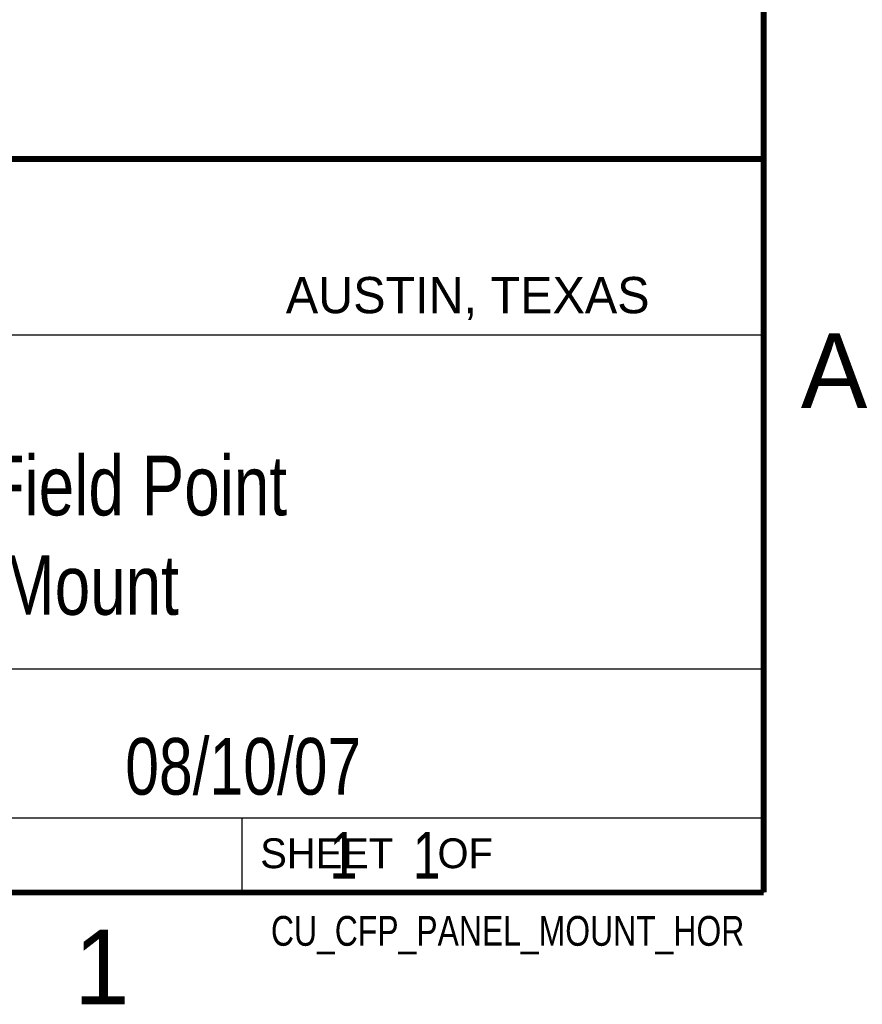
# Model space of a CAD drawing. Header units: inches. Extents: x 0 to 22, y 0 to 17.
# Tile 7 of 8: x 19 to 21.8, y 0.1 to 3.4. Entities that reach past the tile are written whole.
import ezdxf
from ezdxf.enums import TextEntityAlignment as Align

# ---------------------------------------------------------------- set-up
doc = ezdxf.new("R2010")
doc.units = ezdxf.units.IN
doc.header["$LTSCALE"] = 1.21
doc.header["$MEASUREMENT"] = 0
doc.layers.get('0').update_dxf_attribs({"linetype": 'CONTINUOUS'})
doc.styles.get("Standard").update_dxf_attribs({"font": 'txt', "width": 0.8})

msp = doc.modelspace()

# ---------------------------------------------------------------- linework, layer by layer
at = {"color": 2, "linetype": 'CONTINUOUS'}
for p, q in [((16.3737, 2.9596), (21.5037, 2.9596)), ((16.375, 2.96), (21.5, 2.96)), ((21.5037, 2.9596), (21.5037, 1.2496)), ((16.7288, 2.37), (21.5, 2.37)), ((16.3737, 1.2496), (21.5037, 1.2496)), ((18.01, 1.25), (21.5, 1.25)), ((21.5, 1.25), (21.5, 0.75)), ((16.375, 0.75), (21.5, 0.75)), ((18.01, 0.75), (21.5, 0.75)), ((19.75, 0.75), (21.5, 0.75)), ((19.75, 0.75), (19.75, 0.5)), ((21.5, 0.75), (21.5, 0.5)), ((19.75, 0.5), (21.5, 0.5)), ((20.4977, 0.4994), (21.4977, 0.4994)), ((20.4977, 0.4994), (20.4977, 0.4989)), ((20.4977, 0.4989), (21.4977, 0.4989)), ((21.4977, 0.4994), (21.4977, 0.4989))]:
    msp.add_line(p, q, dxfattribs=at)
at = {"color": 7, "linetype": 'CONTINUOUS', "const_width": 0.02}
for points in [[(21.5, 0.5), (21.5, 16.5)], [(13.6, 2.9595), (21.5, 2.96)], [(0.5, 0.5), (21.5, 0.5)]]:
    msp.add_lwpolyline(points, dxfattribs=at)

# ---------------------------------------------------------------- texts
at = {"color": 2, "linetype": 'CONTINUOUS'}
for s, height, p in [('AUSTIN, TEXAS', 0.121576, (19.898, 2.4426)), ('A', 0.25, (21.625, 2.125)), ('SHEET    OF', 0.1, (19.8121, 0.5815)), ('1', 0.25, (19.1875, 0.125))]:
    msp.add_text(s, height=height, dxfattribs=at).set_placement(p)
at = {"color": 2, "linetype": 'CONTINUOUS', "width": 0.8}
msp.add_text('CU_CFP_PANEL_MOUNT_HOR', height=0.1, dxfattribs=at).set_placement((21.4352, 0.3213), align=Align.RIGHT)
at = {"color": 7, "linetype": 'CONTINUOUS'}
for s, insert, char_height, width, attachment_point in [('Compact Field Point\\PPanel Mount', (18.9387, 1.9646), 0.2, 3.04, 2), ('08/10/07 ', (19.755, 1.0181), 0.19, 1.368, 2), ('     1    1', (19.8125, 0.7031), 0.15625, 1.375, 1)]:
    msp.add_mtext(s, dxfattribs=dict(at, insert=insert, char_height=char_height, width=width, attachment_point=attachment_point))

doc.saveas('drawing.dxf')
